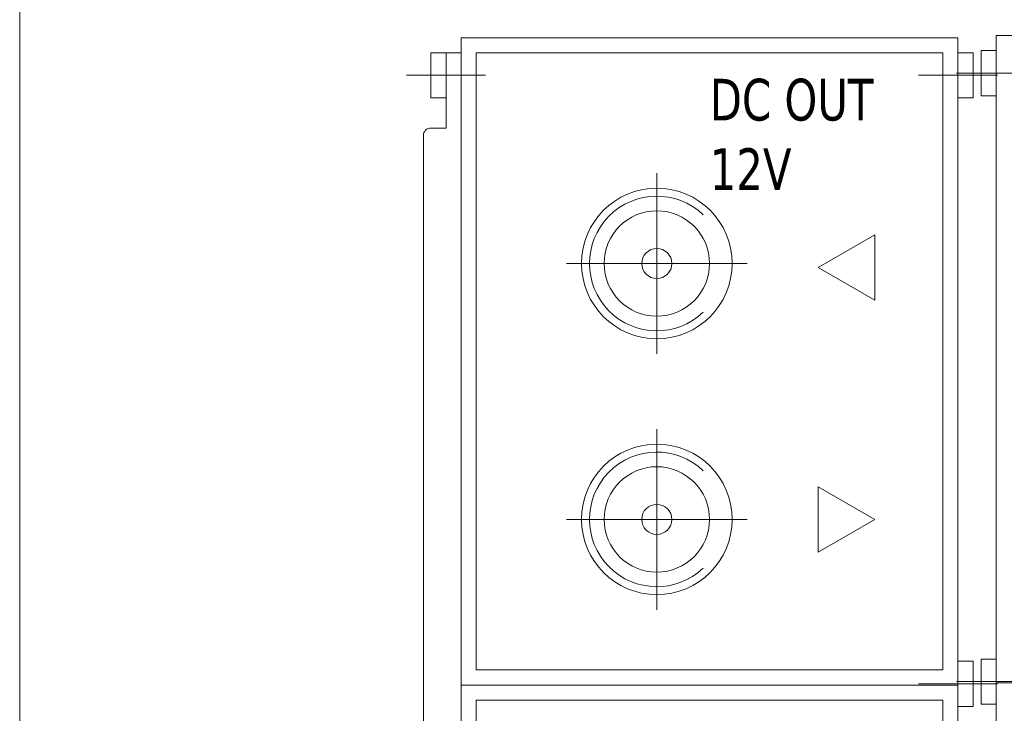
# Model space of a CAD drawing. Header units: millimetres. Extents: x 262469 to 275208, y -32539 to 9411.
# Tile 225 of 256: x 268234 to 268293, y -13746 to -13704. Entities that reach past the tile are written whole.
import ezdxf

# ---------------------------------------------------------------- set-up
doc = ezdxf.new("R2010")
doc.units = ezdxf.units.MM
doc.header["$LTSCALE"] = 100
doc.layers.add('$ IE_TELETECHNIKA', color=5, linetype='Continuous', lineweight=30)
doc.styles.add('TAHOMA', font='tahoma.ttf', dxfattribs={"width": 0.85})

msp = doc.modelspace()

# ---------------------------------------------------------------- linework, layer by layer
at = {"layer": '$ IE_TELETECHNIKA', "color": 0, "linetype": 'Continuous', "lineweight": 5, "ltscale": 4}
msp.add_line((268234.311, -13882.457), (268234.311, -13677.481), dxfattribs=at)
at = {"layer": '$ IE_TELETECHNIKA', "color": 7, "linetype": 'Continuous', "lineweight": 0}
for p, q in [((268262.156, -13707.453), (268257.431, -13707.453)), ((268288.031, -13707.453), (268292.756, -13707.453)), ((268295.035, -13707.321), (268290.31, -13707.321)), ((268272.393, -13713.303), (268272.393, -13724.103)), ((268277.793, -13718.703), (268266.993, -13718.703)), ((268272.393, -13728.603), (268272.393, -13739.403)), ((268277.793, -13734.003), (268266.993, -13734.003)), ((268288.031, -13743.832), (268292.756, -13743.832)), ((268295.035, -13743.699), (268290.31, -13743.699))]:
    msp.add_line(p, q, dxfattribs=at)
at = {"layer": '$ IE_TELETECHNIKA', "color": 7, "linetype": 'Continuous', "lineweight": 9}
for points in [[(268292.673, -13849.071), (268322.373, -13849.071), (268322.373, -13705.071), (268292.673, -13705.071), (268292.673, -13849.071)], [(268260.693, -13849.203), (268290.393, -13849.203), (268290.393, -13705.203), (268260.693, -13705.203), (268260.693, -13849.203)], [(268259.793, -13708.803), (268258.893, -13708.803), (268258.893, -13706.103), (268259.793, -13706.103), (268259.793, -13708.803)], [(268290.393, -13708.803), (268291.293, -13708.803), (268291.293, -13706.103), (268290.393, -13706.103), (268290.393, -13708.803)], [(268292.673, -13708.671), (268291.773, -13708.671), (268291.773, -13705.971), (268292.673, -13705.971), (268292.673, -13708.671)], [(268290.393, -13745.182), (268291.293, -13745.182), (268291.293, -13742.482), (268290.393, -13742.482), (268290.393, -13745.182)], [(268292.673, -13745.049), (268291.773, -13745.049), (268291.773, -13742.349), (268292.673, -13742.349), (268292.673, -13745.049)], [(268260.693, -13743.903), (268260.693, -13815.903), (268290.393, -13815.903), (268290.393, -13743.903), (268260.693, -13743.903)], [(268292.673, -13743.771), (268292.673, -13815.771), (268322.373, -13815.771), (268322.373, -13743.771), (268292.673, -13743.771)]]:
    msp.add_lwpolyline(points, dxfattribs=at)
for points in [[(268292.673, -13705.071), (268322.373, -13705.071), (268322.373, -13743.771), (268292.673, -13743.771)], [(268260.693, -13705.203), (268290.393, -13705.203), (268290.393, -13743.903), (268260.693, -13743.903)], [(268261.593, -13706.103), (268289.493, -13706.103), (268289.493, -13743.003), (268261.593, -13743.003)], [(268261.593, -13744.803), (268261.593, -13815.903), (268289.493, -13815.903), (268289.493, -13744.803)]]:
    msp.add_lwpolyline(points, close=True, dxfattribs=at)
msp.add_lwpolyline([(268260.693, -13706.103), (268259.793, -13706.103), (268259.793, -13710.603), (268258.893, -13710.603, 0.414214), (268258.443, -13711.053), (268258.443, -13775.853, 0.414214), (268258.893, -13776.303), (268259.793, -13776.303), (268259.793, -13781.703)], format="xyb", dxfattribs=at)
at = {"layer": '$ IE_TELETECHNIKA', "color": 7, "linetype": 'Continuous', "lineweight": 0}
for points in [[(268282.041, -13718.945), (268285.416, -13720.893), (268285.416, -13720.893), (268285.416, -13716.996), (268285.416, -13716.996)], [(268282.041, -13718.945), (268285.416, -13720.893), (268285.416, -13720.893), (268285.416, -13716.996), (268285.416, -13716.996)], [(268282.041, -13718.945), (268285.416, -13720.893), (268285.416, -13720.893), (268285.416, -13716.996), (268285.416, -13716.996)], [(268282.041, -13718.945), (268285.416, -13720.893), (268285.416, -13716.996)], [(268285.416, -13734.003), (268282.041, -13735.952), (268282.041, -13735.952), (268282.041, -13732.055), (268282.041, -13732.055)], [(268285.416, -13734.003), (268282.041, -13735.952), (268282.041, -13735.952), (268282.041, -13732.055), (268282.041, -13732.055)], [(268285.416, -13734.003), (268282.041, -13735.952), (268282.041, -13735.952), (268282.041, -13732.055), (268282.041, -13732.055)], [(268285.416, -13734.003), (268282.041, -13735.952), (268282.041, -13732.055)]]:
    msp.add_lwpolyline(points, close=True, dxfattribs=at)
at = {"layer": '$ IE_TELETECHNIKA', "color": 7, "linetype": 'Continuous', "lineweight": 9}
for centre, radius in [((268272.393, -13718.703), 4.5), ((268272.393, -13718.703), 3.15), ((268272.393, -13718.703), 0.9), ((268272.393, -13734.003), 4.5), ((268272.393, -13734.003), 3.15), ((268272.393, -13734.003), 0.9)]:
    msp.add_circle(centre, radius, dxfattribs=at)
at = {"layer": '$ IE_TELETECHNIKA', "color": 7, "linetype": 'Continuous', "lineweight": 0}
for centre in [(268272.393, -13718.703), (268272.393, -13734.003)]:
    msp.add_arc(centre, 4.025, 46.35116, 313.64884, dxfattribs=at)

# ---------------------------------------------------------------- texts
at = {"layer": '$ IE_TELETECHNIKA', "color": 7, "insert": (268275.558, -13707.661), "char_height": 2.4917, "attachment_point": 1, "style": 'TAHOMA'}
msp.add_mtext('DC OUT\\P12V', dxfattribs=at)

doc.saveas('drawing.dxf')
